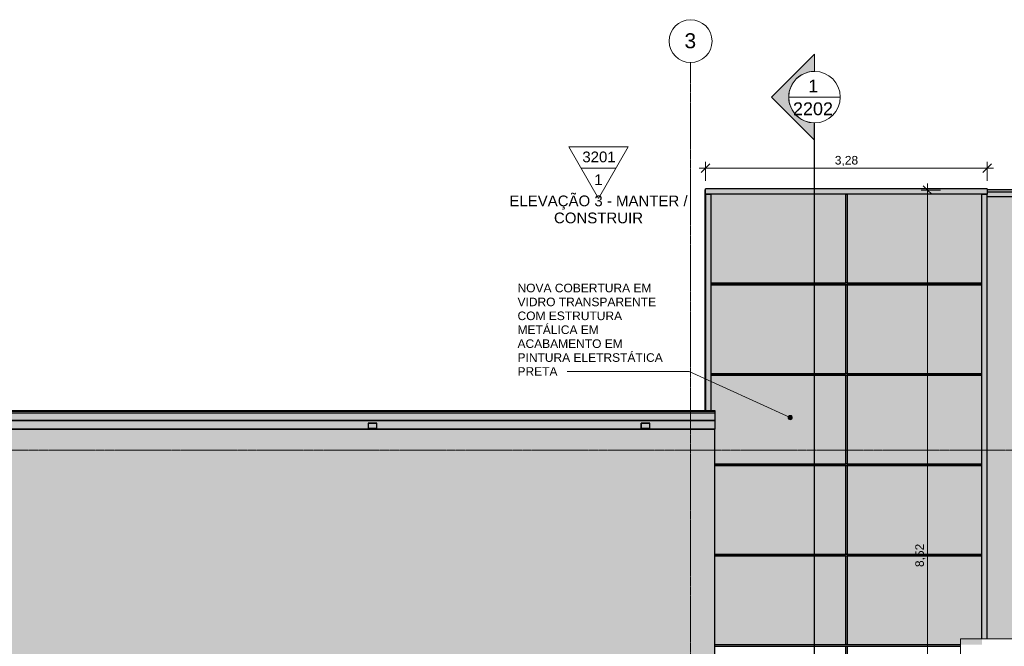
# Model space of a CAD drawing. Header units: millimetres. Extents: x -33648 to 9790, y -21926 to 4340.
# Tile 6 of 7: x -18017 to -6546, y -2960 to 4340. Entities that reach past the tile are written whole.
import ezdxf

# ---------------------------------------------------------------- set-up
doc = ezdxf.new("R2010")
doc.units = ezdxf.units.MM
doc.linetypes.add('_Traço - ponto', pattern=[16, 12, -2, 0, -2])
for name, color, linetype, lineweight in [('A-ANNO-DIMS', 211, 'Continuous', 9), ('A-ANNO-DIMS-50', 211, 'Continuous', 9), ('A-FLOR', 192, 'Continuous', 25), ('A-FLOR-HRAL', 11, 'Continuous', 25), ('A-FLOR-PATT', 8, 'Continuous', 25), ('A-GENM', 13, 'Continuous', 18), ('A-GLAZ-CURT', 52, 'Continuous', 25), ('A-GLAZ-CWMG', 51, 'Continuous', 25), ('A-ROOF', 132, 'Continuous', 25), ('A-ROOF-OTLN', 132, 'Continuous', 18), ('A-ROOF-PATT', 132, 'Continuous', 25), ('G-ANNO-SYMB', 111, 'Continuous', 9), ('G-ANNO-TEXT', 231, 'Continuous', 9), ('S-COLS', 52, 'Continuous', 25), ('S-GRID', 1, 'Continuous', 9), ('S-GRID-IDEN', 1, 'Continuous', 9)]:
    doc.layers.add(name, color=color, linetype=linetype, lineweight=lineweight)
doc.styles.add('Arial', font='arial.ttf', dxfattribs={"height": 125})
doc.styles.add('Arial_1', font='arial.ttf', dxfattribs={"height": 175})
doc.styles.add('Arial_2', font='arial.ttf', dxfattribs={"height": 150})
doc.styles.add('Arial_3', font='arial.ttf', dxfattribs={"height": 100})
doc.dimstyles.new('Diagonal_-_2_0mm_Arial', dxfattribs={"dimscale": 304.8, "dimtxt": 102.02594, "dimasz": 0.328084, "dimexe": 0.246063, "dimexo": 0.0625, "dimgap": 0.024606, "dimtad": 1, "dimlfac": 0.001, "dimrnd": 0.01, "dimzin": 0, "dimdsep": 46, "dimtxsty": 'Arial_3', "dimblk1": 'OBLIQUE', "dimblk2": 'OBLIQUE', "dimsah": 1, "dimcen": 0.09, "dimdle": 0.246063, "dimadec": 0, "dimazin": 0, "dimtfac": 1, "dimtdec": 4, "dimtix": 1, "dimtmove": 0, "dimatfit": 3, "dimfxl": 0.492126, "dimfxlon": 1, "dimtvp": 1, "dimtolj": 1, "dimtzin": 0, "dimarcsym": 2})

# ---------------------------------------------------------------- blocks, each defined once
blk = doc.blocks.new('Railing - Railing-3945987-PLANTA COBERTURA - MANTER _ CONSTRUIR')
at = {"layer": 'A-FLOR-HRAL'}
blk.add_hatch(color=254, dxfattribs=at).paths.add_polyline_path([(3429, 2281), (3429, 2331), (-6746, 2331), (-6746, 2281), (3333, 2281)], flags=0)
at = {"layer": 'A-FLOR-HRAL', "color": 5}
for p, q in [((3429, 2331), (-6746, 2331)), ((-6746, 2281), (3429, 2281))]:
    blk.add_line(p, q, dxfattribs=at)
at = {"layer": 'A-FLOR-HRAL', "color": 5, "flags": 128}
blk.add_lwpolyline([(3429, 2331), (3429, 2331), (3429, 2328), (3429, 2324), (3429, 2319), (3429, 2313), (3429, 2306), (3429, 2300), (3429, 2294), (3429, 2289), (3429, 2285), (3429, 2282), (3429, 2281)], dxfattribs=at)
blk = doc.blocks.new('System Panel - Vidro 2cm escuro2-4253584-PLANTA COBERTURA - MANTER _ CONSTRUIR')
at = {"layer": 'A-GLAZ-CURT'}
blk.add_hatch(color=254, dxfattribs=at).paths.add_polyline_path([(-7922, 1273), (-6806, 1273), (-6806, 2307), (-8376, 2307), (-8376, 1273)], flags=0)
at = {"layer": 'A-GLAZ-CURT', "color": 5}
blk.add_line((-6806, 2307), (-8376, 2307), dxfattribs=at)
blk = doc.blocks.new('Rectangular Mullion - 6x12 cm metal-3947379-PLANTA COBERTURA - MANTER _ CONSTRUIR')
at = {"layer": 'A-GLAZ-CWMG'}
for points in [[(-9369, 2308), (-8386, 2308), (-8386, 2368), (-10026, 2368), (-10026, 2308), (-9530, 2308)], [(-9966, 2307), (-8386, 2307), (-8386, 2308), (-9966, 2308)]]:
    blk.add_hatch(color=254, dxfattribs=at).paths.add_polyline_path(points, flags=0)
at = {"layer": 'A-GLAZ-CWMG', "color": 5}
for p, q in [((-10026, 2308), (-10026, 2368)), ((-8386, 2368), (-10026, 2368)), ((-8386, 2308), (-10026, 2308))]:
    blk.add_line(p, q, dxfattribs=at)
blk = doc.blocks.new('Rectangular Mullion - 6x12 cm metal-4019200-PLANTA COBERTURA - MANTER _ CONSTRUIR')
at = {"layer": 'A-GLAZ-CWMG'}
blk.add_hatch(color=254, dxfattribs=at).paths.add_polyline_path([(-6746, 1265), (-6746, 2308), (-6806, 2308), (-6806, 1265)], flags=0)
at = {"layer": 'A-GLAZ-CWMG', "color": 5}
for p, q in [((-6806, 2308), (-6746, 2308)), ((-6806, 1265), (-6806, 2308)), ((-6746, 1265), (-6746, 2308))]:
    blk.add_line(p, q, dxfattribs=at)
blk = doc.blocks.new('System Panel - Vidro 2cm escuro2-V1-PLANTA COBERTURA - MANTER _ CONSTRUIR')
at = {"layer": 'A-GLAZ-CURT'}
blk.add_hatch(color=254, dxfattribs=at).paths.add_polyline_path([(-8396, -1887), (-8396, -854), (-9919, -854), (-9919, -1887)], flags=0)
at = {"layer": 'A-GLAZ-CURT', "color": 5}
blk.add_line((-8396, -854), (-9919, -854), dxfattribs=at)
blk = doc.blocks.new('Rectangular Mullion - 6x12 cm metal-3947384-PLANTA COBERTURA - MANTER _ CONSTRUIR')
at = {"layer": 'A-GLAZ-CWMG'}
for points in [[(-7600, 2308), (-6746, 2308), (-6746, 2368), (-8386, 2368), (-8386, 2308), (-7761, 2308)], [(-6957, 2307), (-6806, 2307), (-6806, 2308), (-8386, 2308), (-8386, 2307), (-7118, 2307)]]:
    blk.add_hatch(color=254, dxfattribs=at).paths.add_polyline_path(points, flags=0)
at = {"layer": 'A-GLAZ-CWMG', "color": 5}
for p, q in [((-6746, 2368), (-8386, 2368)), ((-6746, 2308), (-8386, 2308)), ((-6746, 2368), (-6746, 2308))]:
    blk.add_line(p, q, dxfattribs=at)
blk = doc.blocks.new('Rectangular Mullion - 6x12 cm metal-4019202-PLANTA COBERTURA - MANTER _ CONSTRUIR')
at = {"layer": 'A-GLAZ-CWMG'}
blk.add_hatch(color=254, dxfattribs=at).paths.add_polyline_path([(-6806, 211), (-6746, 211), (-6746, 1265), (-6806, 1265), (-6806, 364)], flags=0)
at = {"layer": 'A-GLAZ-CWMG', "color": 5}
for p, q in [((-6806, 211), (-6806, 1265)), ((-6746, 211), (-6746, 1265))]:
    blk.add_line(p, q, dxfattribs=at)
blk = doc.blocks.new('Rectangular Mullion - 6x12 cm metal-V5-PLANTA COBERTURA - MANTER _ CONSTRUIR')
at = {"layer": 'A-GLAZ-CWMG'}
blk.add_hatch(color=254, dxfattribs=at).paths.add_polyline_path([(-6806, -2875), (-6746, -2875), (-6746, -1895), (-6806, -1895), (-6806, -2852)], flags=0)
at = {"layer": 'A-GLAZ-CWMG', "color": 5}
for p, q in [((-6806, -2875), (-6806, -1895)), ((-6746, -2875), (-6746, -1895))]:
    blk.add_line(p, q, dxfattribs=at)
blk = doc.blocks.new('Rectangular Mullion - 6x12 cm metal-4019204-PLANTA COBERTURA - MANTER _ CONSTRUIR')
at = {"layer": 'A-GLAZ-CWMG'}
blk.add_hatch(color=254, dxfattribs=at).paths.add_polyline_path([(-9966, 1265), (-9966, 2308), (-10026, 2308), (-10026, 1265), (-10012, 1265)], flags=0)
at = {"layer": 'A-GLAZ-CWMG', "color": 5}
for p, q in [((-10026, 2308), (-9966, 2308)), ((-10026, 2308), (-10026, 1265)), ((-9966, 2308), (-9966, 1265))]:
    blk.add_line(p, q, dxfattribs=at)
blk = doc.blocks.new('Rectangular Mullion - 6x12 cm metal-4019205-PLANTA COBERTURA - MANTER _ CONSTRUIR')
at = {"layer": 'A-GLAZ-CWMG'}
blk.add_hatch(color=254, dxfattribs=at).paths.add_polyline_path([(-9966, 211), (-9966, 1265), (-10026, 1265), (-10026, 211), (-10012, 211)], flags=0)
at = {"layer": 'A-GLAZ-CWMG', "color": 5}
for p, q in [((-10026, 1265), (-10026, 211)), ((-9966, 1265), (-9966, 211))]:
    blk.add_line(p, q, dxfattribs=at)
blk = doc.blocks.new('Rectangular Mullion - 6x12 cm metal-V6-PLANTA COBERTURA - MANTER _ CONSTRUIR')
at = {"layer": 'A-GLAZ-CWMG'}
h = blk.add_hatch(color=254, dxfattribs=at)
h.paths.add_polyline_path([(-10026, -434), (-9966, -434), (-9966, -432), (-10026, -432)], flags=0)
h.paths.add_polyline_path([(-10026, -212), (-9966, -212), (-9966, 211), (-10026, 211), (-10026, -38)], flags=0)
at = {"layer": 'A-GLAZ-CWMG', "color": 5}
for p, q in [((-10026, 211), (-10026, -212)), ((-9966, 211), (-9966, -212)), ((-10026, -432), (-10026, -434)), ((-9966, -432), (-9966, -434))]:
    blk.add_line(p, q, dxfattribs=at)
blk = doc.blocks.new('Rectangular Mullion - 2x5 cm metal-3947375-PLANTA COBERTURA - MANTER _ CONSTRUIR')
at = {"layer": 'A-GLAZ-CWMG'}
blk.add_hatch(color=254, dxfattribs=at).paths.add_polyline_path([(-7922, 1253), (-6806, 1253), (-6806, 1273), (-8386, 1273), (-8386, 1253)], flags=0)
at = {"layer": 'A-GLAZ-CWMG', "color": 5}
for p, q in [((-8386, 1273), (-6806, 1273)), ((-8386, 1253), (-6806, 1253))]:
    blk.add_line(p, q, dxfattribs=at)
blk = doc.blocks.new('Rectangular Mullion - 2x5 cm metal-3947376-PLANTA COBERTURA - MANTER _ CONSTRUIR')
at = {"layer": 'A-GLAZ-CWMG'}
for points in [[(-9208, 1253), (-8386, 1253), (-8386, 1273), (-9966, 1273), (-9966, 1253), (-9851, 1253)], [(-8396, 1253), (-8396, 1253), (-9208, 1253)]]:
    blk.add_hatch(color=254, dxfattribs=at).paths.add_polyline_path(points, flags=0)
at = {"layer": 'A-GLAZ-CWMG', "color": 5}
for p, q in [((-9966, 1273), (-8386, 1273)), ((-9966, 1253), (-8386, 1253))]:
    blk.add_line(p, q, dxfattribs=at)
blk = doc.blocks.new('Rectangular Mullion - 2x5 cm metal-V7-PLANTA COBERTURA - MANTER _ CONSTRUIR')
at = {"layer": 'A-GLAZ-CWMG'}
for points in [[(-9919, -853), (-8386, -853), (-8386, -833), (-9919, -833)], [(-8396, -854), (-8396, -853), (-9208, -854)]]:
    blk.add_hatch(color=254, dxfattribs=at).paths.add_polyline_path(points, flags=0)
at = {"layer": 'A-GLAZ-CWMG', "color": 5}
for p, q in [((-9919, -833), (-8386, -833)), ((-9919, -853), (-8386, -853))]:
    blk.add_line(p, q, dxfattribs=at)
blk = doc.blocks.new('Rectangular Mullion - 2x5 cm metal-V8-PLANTA COBERTURA - MANTER _ CONSTRUIR')
at = {"layer": 'A-GLAZ-CWMG'}
blk.add_hatch(color=254, dxfattribs=at).paths.add_polyline_path([(-8386, -1907), (-8386, -1887), (-9919, -1887), (-9919, -1907)], flags=0)
at = {"layer": 'A-GLAZ-CWMG', "color": 5}
for p, q in [((-9919, -1887), (-8386, -1887)), ((-9919, -1907), (-8386, -1907))]:
    blk.add_line(p, q, dxfattribs=at)
blk = doc.blocks.new('Rectangular Mullion - 2x5 cm metal-V9-PLANTA COBERTURA - MANTER _ CONSTRUIR')
at = {"layer": 'A-GLAZ-CWMG'}
blk.add_hatch(color=254, dxfattribs=at).paths.add_polyline_path([(-7922, -2960), (-7055, -2960), (-7055, -2940), (-8386, -2940), (-8386, -2960)], flags=0)
at = {"layer": 'A-GLAZ-CWMG', "color": 5}
for p, q in [((-8386, -2940), (-7055, -2940)), ((-8386, -2960), (-7055, -2960))]:
    blk.add_line(p, q, dxfattribs=at)
blk = doc.blocks.new('Rectangular Mullion - 2x5 cm metal-V11-PLANTA COBERTURA - MANTER _ CONSTRUIR')
at = {"layer": 'A-GLAZ-CWMG'}
blk.add_hatch(color=254, dxfattribs=at).paths.add_polyline_path([(-8396, 1273), (-8376, 1273), (-8376, 2307), (-8396, 2307), (-8396, 1973)], flags=0)
at = {"layer": 'A-GLAZ-CWMG', "color": 5}
for p, q in [((-8396, 2307), (-8376, 2307)), ((-8396, 2307), (-8396, 1273)), ((-8376, 2307), (-8376, 1273)), ((-8376, 1273), (-8396, 1273))]:
    blk.add_line(p, q, dxfattribs=at)
blk = doc.blocks.new('Generic Models 1 - Generic Models 24-4258923-PLANTA COBERTURA - MANTER _ CONSTRUIR')
at = {"layer": 'A-GENM', "lineweight": 25}
h = blk.add_hatch(color=254, dxfattribs=at)
h.paths.add_polyline_path([(-13857, -424), (-13857, -359), (-13957, -359), (-13957, -424)], flags=0)
h.paths.add_polyline_path([(-13859, -422), (-13955, -422), (-13955, -361), (-13859, -361)], flags=0)
for points in [[(-13857, -434), (-13857, -432), (-13957, -432), (-13957, -434)], [(-10677, -434), (-10677, -432), (-10777, -432), (-10777, -434)]]:
    blk.add_hatch(color=254, dxfattribs=at).paths.add_polyline_path(points, flags=0)
h = blk.add_hatch(color=254, dxfattribs=at)
h.paths.add_polyline_path([(-10677, -424), (-10677, -359), (-10777, -359), (-10777, -424)], flags=0)
h.paths.add_polyline_path([(-10775, -422), (-10775, -361), (-10679, -361), (-10679, -422)], flags=0)
at = {"layer": 'A-GENM', "color": 5, "lineweight": 25}
for p, q in [((-13857, -359), (-13957, -359)), ((-13957, -359), (-13957, -424)), ((-13957, -424), (-13857, -424)), ((-13957, -434), (-13957, -432)), ((-13955, -361), (-13859, -361)), ((-13955, -422), (-13955, -361)), ((-13859, -422), (-13955, -422)), ((-13859, -361), (-13859, -422)), ((-13857, -424), (-13857, -359)), ((-13857, -432), (-13857, -434)), ((-10677, -359), (-10777, -359)), ((-10777, -359), (-10777, -424)), ((-10777, -424), (-10677, -424)), ((-10777, -434), (-10777, -432)), ((-10775, -361), (-10679, -361)), ((-10775, -422), (-10775, -361)), ((-10679, -422), (-10775, -422)), ((-10679, -361), (-10679, -422)), ((-10677, -424), (-10677, -359)), ((-10677, -432), (-10677, -434))]:
    blk.add_line(p, q, dxfattribs=at)
blk = doc.blocks.new('ORNAMENTO SUPERIOR - ORNAMENTO SUPERIOR-4323885-PLANTA COBERTURA - MANTER _ CONSTRUIR')
at = {"layer": 'A-GENM'}
for p, q in [((-7055, -2875), (-7055, -3437)), ((3633, -2875), (-7055, -2875)), ((3633, -18632), (3633, -2875)), ((-7055, -3449), (-7055, -3641)), ((-6771, -3641), (-6771, -3449)), ((-7055, -3654), (-7055, -3655)), ((-6771, -3655), (-6771, -3654)), ((2095, -18348), (2090, -18348)), ((2090, -18632), (3633, -18632))]:
    blk.add_line(p, q, dxfattribs=at)
blk = doc.blocks.new('Embasamento - Embasamento-4325691-PLANTA COBERTURA - MANTER _ CONSTRUIR')
at = {"layer": 'A-GENM'}
for p, q in [((-13957, -433), (-20357, -433)), ((-10777, -433), (-13857, -433)), ((-10051, -433), (-10677, -433))]:
    blk.add_line(p, q, dxfattribs=at)
blk = doc.blocks.new('Grid - Head Grid-11506-PLANTA COBERTURA - MANTER _ CONSTRUIR')
at = {"layer": 'S-GRID-IDEN'}
blk.add_circle((0, 0), 5, dxfattribs=at)
blk = doc.blocks.new('Elevation - Elevation mark-2836346-PLANTA COBERTURA - MANTER _ CONSTRUIR')
at = {"layer": 'G-ANNO-SYMB'}
for p, q in [((0, 8), (-6.93, -4)), ((6.93, -4), (0, 8)), ((4.04, 1), (-4.04, 1)), ((-6.93, -4), (6.93, -4))]:
    blk.add_line(p, q, dxfattribs=at)
blk = doc.blocks.new('Section - M_Section head ABNT-2836546-PLANTA COBERTURA - MANTER _ CONSTRUIR')
at = {"layer": 'G-ANNO-SYMB'}
h = blk.add_hatch(color=256, dxfattribs=at)
edge = h.paths.add_edge_path(flags=0)
edge.add_line((-6, 10), (4, 0))
edge.add_line((4, 0), (0, 0))
edge.add_arc((-6, 0), 6, 0, 180)
edge.add_line((-12, 0), (-16, 0))
edge.add_line((-16, 0), (-6, 10))
for p, q in [((-16, 0), (-6, 10)), ((-6, 10), (-16, 0)), ((4, 0), (-6, 10)), ((4, 0), (-6, 10)), ((0, 0), (4, 0)), ((-16, 0), (-12, 0))]:
    blk.add_line(p, q, dxfattribs=at)
for start, end in [(360, 180), (0, 180), (180, 0)]:
    blk.add_arc((-6, 0), 6, start, end, dxfattribs=at)
blk = doc.blocks.new('DIMBLOCK1-PLANTA COBERTURA - MANTER _ CONSTRUIR')
at = {"layer": 'A-ANNO-DIMS-50'}
for p, q in [((-10026, 2461), (-10026, 2686)), ((-6746, 2461), (-6746, 2686)), ((-10101, 2611), (-6671, 2611)), ((-10026, 2611), (-10026, 2461)), ((-6746, 2611), (-6746, 2461))]:
    blk.add_line(p, q, dxfattribs=at)
at = {"layer": 'A-ANNO-DIMS-50', "lineweight": 18}
for p, q in [((-10026, 2611), (-9976, 2661)), ((-6746, 2611), (-6696, 2661)), ((-10026, 2611), (-10076, 2561)), ((-6746, 2611), (-6796, 2561))]:
    blk.add_line(p, q, dxfattribs=at)
at = {"layer": 'A-ANNO-DIMS-50', "color": 0, "insert": (-8521, 2753), "char_height": 100, "width": 325.65, "attachment_point": 1, "line_spacing_factor": 0.941778, "style": 'Arial_3'}
blk.add_mtext('3,28', dxfattribs=at)
blk = doc.blocks.new('_Oblique')
at = {"color": 0, "linetype": 'ByBlock', "lineweight": -2}
blk.add_line((-0.5, -0.5), (0.5, 0.5), dxfattribs=at)
blk = doc.blocks.new('DIMBLOCK2-PLANTA COBERTURA - MANTER _ CONSTRUIR')
at = {"layer": 'A-ANNO-DIMS-50'}
for p, q in [((-7441, 2431), (-7441, -6234)), ((-7291, 2356), (-7516, 2356)), ((-7441, 2356), (-7291, 2356)), ((-7291, -6159), (-7516, -6159)), ((-7441, -6159), (-7291, -6159))]:
    blk.add_line(p, q, dxfattribs=at)
at = {"layer": 'A-ANNO-DIMS-50', "lineweight": 18}
for p, q in [((-7441, 2356), (-7491, 2406)), ((-7441, 2356), (-7391, 2306)), ((-7441, -6159), (-7491, -6109)), ((-7441, -6159), (-7391, -6209))]:
    blk.add_line(p, q, dxfattribs=at)
at = {"layer": 'A-ANNO-DIMS-50', "color": 0, "insert": (-7583, -2037), "char_height": 100, "width": 325.65, "attachment_point": 1, "rotation": 90, "line_spacing_factor": 0.941778, "style": 'Arial_3'}
blk.add_mtext('8,52', dxfattribs=at)

msp = doc.modelspace()

# ---------------------------------------------------------------- hatches: boundary and pattern name
at = {"layer": 'A-FLOR-PATT'}
h = msp.add_hatch(color=254, dxfattribs=at)
h.paths.add_polyline_path([(-10035.802, -433.618), (-10025.802, -433.618), (-10025.802, -432.184), (-10035.802, -432.184)], flags=0)
h.paths.add_polyline_path([(-10035.802, -211.604), (-10025.802, -211.604), (-10025.802, 2056.472), (-10035.802, 2056.472), (-10035.802, -37.618)], flags=0)
h.paths.add_polyline_path([(-10025.802, 2256.472), (-10025.802, 2356.472), (-10035.802, 2356.472), (-10035.802, 2256.472)], flags=0)
h = msp.add_hatch(color=254, dxfattribs=at)
h.paths.add_polyline_path([(3348.885, -2874.672), (3348.885, 2281.472), (-6745.802, 2281.472), (-6745.802, -2874.672), (3348.576, -2874.672)], flags=0)
h.paths.add_polyline_path([(-5831.545, 2331.472), (3348.885, 2331.472), (3348.885, 2356.472), (-6745.802, 2356.472), (-6745.802, 2331.472), (-5992.333, 2331.472)], flags=0)
at = {"layer": 'A-ROOF-OTLN'}
for points in [[(-10012.029, -216.585), (-9918.615, -216.585), (-9918.615, -211.604), (-21981.115, -211.604), (-21981.115, -216.585), (-10172.817, -216.585)], [(-10012.029, -219.724), (-9918.615, -219.724), (-9918.615, -216.585), (-21981.115, -216.585), (-21981.115, -219.724), (-10172.817, -219.724)], [(-10172.817, -239.738), (-9918.615, -239.738), (-9918.615, -219.724), (-21981.115, -219.724), (-21981.115, -239.738), (-10494.393, -239.738)], [(-21981.115, -324.389), (-9918.615, -324.389), (-9918.615, -239.738), (-21981.115, -239.738), (-21981.115, -305.211)], [(-10012.029, -327.881), (-9918.615, -327.881), (-9918.615, -324.389), (-21981.115, -324.389), (-21981.115, -327.881), (-10172.817, -327.881)], [(-20784.815, -427.184), (-9918.615, -427.184), (-9918.615, -327.881), (-21981.115, -327.881), (-21981.115, -427.184)], [(-10012.029, -432.184), (-9918.615, -432.184), (-9918.615, -427.184), (-21981.115, -427.184), (-21981.115, -432.184), (-10172.817, -432.184)]]:
    msp.add_hatch(color=254, dxfattribs=at).paths.add_polyline_path(points, flags=0)
at = {"layer": 'A-ROOF-PATT'}
msp.add_hatch(color=254, dxfattribs=at).paths.add_polyline_path([(-18212.21, -3262.005), (-9918.615, -3261.738), (-9918.615, -433.618), (-21981.115, -433.618), (-21981.115, -3262.005)], flags=0)
at = {"layer": 'G-ANNO-TEXT'}
h = msp.add_hatch(color=7, dxfattribs=at)
edge = h.paths.add_edge_path(flags=0)
edge.add_arc((-9040.682, -295.059), 25, 0, 360)
at = {"layer": 'S-COLS'}
msp.add_hatch(color=254, dxfattribs=at).paths.add_polyline_path([(-10035.802, 2056.472), (-10025.802, 2056.472), (-10025.802, 2256.472), (-10035.802, 2256.472), (-10035.802, 2173.602)], flags=0)

# ---------------------------------------------------------------- linework, layer by layer
at = {"layer": 'A-FLOR', "color": 5}
for p, q in [((-10025.802, 2356.472), (-10035.802, 2356.472)), ((-10035.802, 2356.472), (-10035.802, 2256.472)), ((3348.885, 2356.472), (-6745.802, 2356.472)), ((-10035.802, 2056.472), (-10035.802, -211.604)), ((-10035.802, -432.184), (-10035.802, -433.618))]:
    msp.add_line(p, q, dxfattribs=at)
at = {"layer": 'A-ROOF', "color": 5}
for p, q in [((-9918.615, -433.618), (-21981.115, -433.618)), ((-9918.615, -6093.492), (-9918.615, -433.618))]:
    msp.add_line(p, q, dxfattribs=at)
at = {"layer": 'A-ROOF-OTLN', "color": 5, "lineweight": 25}
for p, q in [((-21981.115, -211.604), (-9918.615, -211.604)), ((-21981.115, -216.585), (-9918.615, -216.585)), ((-21981.115, -219.724), (-9918.615, -219.724)), ((-9918.615, -211.604), (-9918.615, -239.738)), ((-21981.115, -239.738), (-9918.615, -239.738)), ((-21981.115, -324.389), (-9918.615, -324.389)), ((-21981.115, -327.881), (-9918.615, -327.881)), ((-9918.615, -241.051), (-9918.615, -432.184)), ((-21981.115, -427.184), (-9918.615, -427.184)), ((-21981.115, -432.184), (-9918.615, -432.184))]:
    msp.add_line(p, q, dxfattribs=at)
at = {"layer": 'G-ANNO-SYMB'}
msp.add_line((-9057.442, 3438.221), (-8457.442, 3438.221), dxfattribs=at)
at = {"layer": 'G-ANNO-SYMB', "lineweight": 25}
msp.add_line((-8757.442, -21119.396), (-8757.442, 3138.221), dxfattribs=at)
at = {"layer": 'G-ANNO-TEXT', "color": 7}
for p, q in [((-10217.626, 241.848), (-11639.472, 241.848)), ((-9040.682, -295.059), (-10217.626, 241.848))]:
    msp.add_line(p, q, dxfattribs=at)
msp.add_circle((-9040.682, -295.059), 25, dxfattribs=at)
at = {"layer": 'S-COLS', "color": 5}
for p, q in [((-10025.802, 2256.472), (-10035.802, 2256.472)), ((-10035.802, 2256.472), (-10035.802, 2056.472)), ((-10035.802, 2056.472), (-10025.802, 2056.472))]:
    msp.add_line(p, q, dxfattribs=at)
at = {"layer": 'S-GRID', "linetype": '_Traço - ponto'}
for p, q in [((-10201.115, 3840.211), (-10201.115, -21925.591)), ((5705.704, -673.492), (-33392.798, -673.492))]:
    msp.add_line(p, q, dxfattribs=at)

# ---------------------------------------------------------------- block references
at = {"layer": 'A-FLOR-HRAL', "color": 5}
msp.add_blockref('Railing - Railing-3945987-PLANTA COBERTURA - MANTER _ CONSTRUIR', (0, 0), dxfattribs=at)
at = {"layer": 'A-GENM', "color": 5, "lineweight": 25}
msp.add_blockref('Generic Models 1 - Generic Models 24-4258923-PLANTA COBERTURA - MANTER _ CONSTRUIR', (0, 0), dxfattribs=at)
at = {"layer": 'A-GENM'}
for name in ['Embasamento - Embasamento-4325691-PLANTA COBERTURA - MANTER _ CONSTRUIR', 'ORNAMENTO SUPERIOR - ORNAMENTO SUPERIOR-4323885-PLANTA COBERTURA - MANTER _ CONSTRUIR']:
    msp.add_blockref(name, (0, 0), dxfattribs=at)
at = {"layer": 'A-GLAZ-CURT', "color": 5}
for name, p in [('System Panel - Vidro 2cm escuro2-4253584-PLANTA COBERTURA - MANTER _ CONSTRUIR', (-1590, 0)), ('System Panel - Vidro 2cm escuro2-4253584-PLANTA COBERTURA - MANTER _ CONSTRUIR', (0, 0)), ('System Panel - Vidro 2cm escuro2-4253584-PLANTA COBERTURA - MANTER _ CONSTRUIR', (-1590, -1053.4)), ('System Panel - Vidro 2cm escuro2-4253584-PLANTA COBERTURA - MANTER _ CONSTRUIR', (0, -1053.4)), ('System Panel - Vidro 2cm escuro2-4253584-PLANTA COBERTURA - MANTER _ CONSTRUIR', (-1590, -2106.8)), ('System Panel - Vidro 2cm escuro2-4253584-PLANTA COBERTURA - MANTER _ CONSTRUIR', (0, -2106.8)), ('System Panel - Vidro 2cm escuro2-V1-PLANTA COBERTURA - MANTER _ CONSTRUIR', (0, 0)), ('System Panel - Vidro 2cm escuro2-4253584-PLANTA COBERTURA - MANTER _ CONSTRUIR', (0, -3160.2)), ('System Panel - Vidro 2cm escuro2-V1-PLANTA COBERTURA - MANTER _ CONSTRUIR', (0, -1053.4)), ('System Panel - Vidro 2cm escuro2-4253584-PLANTA COBERTURA - MANTER _ CONSTRUIR', (0, -4213.6))]:
    msp.add_blockref(name, p, dxfattribs=at)
at = {"layer": 'A-GLAZ-CWMG', "color": 5}
for name, p in [('Rectangular Mullion - 6x12 cm metal-3947379-PLANTA COBERTURA - MANTER _ CONSTRUIR', (0, 0)), ('Rectangular Mullion - 6x12 cm metal-4019204-PLANTA COBERTURA - MANTER _ CONSTRUIR', (0, 0)), ('Rectangular Mullion - 2x5 cm metal-V11-PLANTA COBERTURA - MANTER _ CONSTRUIR', (0, 0)), ('Rectangular Mullion - 6x12 cm metal-3947384-PLANTA COBERTURA - MANTER _ CONSTRUIR', (0, 0)), ('Rectangular Mullion - 6x12 cm metal-4019200-PLANTA COBERTURA - MANTER _ CONSTRUIR', (0, 0)), ('Rectangular Mullion - 6x12 cm metal-4019205-PLANTA COBERTURA - MANTER _ CONSTRUIR', (0, 0)), ('Rectangular Mullion - 2x5 cm metal-3947376-PLANTA COBERTURA - MANTER _ CONSTRUIR', (0, 0)), ('Rectangular Mullion - 2x5 cm metal-3947375-PLANTA COBERTURA - MANTER _ CONSTRUIR', (0, 0)), ('Rectangular Mullion - 6x12 cm metal-4019202-PLANTA COBERTURA - MANTER _ CONSTRUIR', (0, 0)), ('Rectangular Mullion - 2x5 cm metal-V11-PLANTA COBERTURA - MANTER _ CONSTRUIR', (0, -1053.4)), ('Rectangular Mullion - 6x12 cm metal-V6-PLANTA COBERTURA - MANTER _ CONSTRUIR', (0, 0)), ('Rectangular Mullion - 2x5 cm metal-3947376-PLANTA COBERTURA - MANTER _ CONSTRUIR', (0, -1053.4)), ('Rectangular Mullion - 2x5 cm metal-V11-PLANTA COBERTURA - MANTER _ CONSTRUIR', (0, -2106.8)), ('Rectangular Mullion - 2x5 cm metal-3947375-PLANTA COBERTURA - MANTER _ CONSTRUIR', (0, -1053.4)), ('Rectangular Mullion - 6x12 cm metal-4019202-PLANTA COBERTURA - MANTER _ CONSTRUIR', (0, -1053.4)), ('Rectangular Mullion - 2x5 cm metal-V7-PLANTA COBERTURA - MANTER _ CONSTRUIR', (0, 0)), ('Rectangular Mullion - 2x5 cm metal-V11-PLANTA COBERTURA - MANTER _ CONSTRUIR', (0, -3160.2)), ('Rectangular Mullion - 2x5 cm metal-3947375-PLANTA COBERTURA - MANTER _ CONSTRUIR', (0, -2106.8)), ('Rectangular Mullion - 6x12 cm metal-4019202-PLANTA COBERTURA - MANTER _ CONSTRUIR', (0, -2106.8)), ('Rectangular Mullion - 2x5 cm metal-V8-PLANTA COBERTURA - MANTER _ CONSTRUIR', (0, 0)), ('Rectangular Mullion - 2x5 cm metal-V11-PLANTA COBERTURA - MANTER _ CONSTRUIR', (0, -4213.6)), ('Rectangular Mullion - 2x5 cm metal-3947375-PLANTA COBERTURA - MANTER _ CONSTRUIR', (0, -3160.2)), ('Rectangular Mullion - 6x12 cm metal-V5-PLANTA COBERTURA - MANTER _ CONSTRUIR', (0, 0)), ('Rectangular Mullion - 2x5 cm metal-V8-PLANTA COBERTURA - MANTER _ CONSTRUIR', (0, -1053.4)), ('Rectangular Mullion - 2x5 cm metal-V11-PLANTA COBERTURA - MANTER _ CONSTRUIR', (0, -5267)), ('Rectangular Mullion - 2x5 cm metal-V9-PLANTA COBERTURA - MANTER _ CONSTRUIR', (0, 0))]:
    msp.add_blockref(name, p, dxfattribs=at)
at = {"layer": 'G-ANNO-SYMB', "extrusion": (0, 0, -1), "xscale": 49.99999999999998, "yscale": 49.99999999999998, "zscale": 49.99999999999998, "rotation": 270.0000000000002}
msp.add_blockref('Section - M_Section head ABNT-2836546-PLANTA COBERTURA - MANTER _ CONSTRUIR', (8757.442, 3138.221), dxfattribs=at)
at = {"layer": 'G-ANNO-SYMB', "xscale": 49.99999999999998, "yscale": 49.99999999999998, "zscale": 49.99999999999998, "rotation": 180}
msp.add_blockref('Elevation - Elevation mark-2836346-PLANTA COBERTURA - MANTER _ CONSTRUIR', (-11272.81, 2658.819), dxfattribs=at)
at = {"layer": 'S-GRID-IDEN', "xscale": 49.99999999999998, "yscale": 49.99999999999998, "zscale": 49.99999999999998, "rotation": 180}
msp.add_blockref('Grid - Head Grid-11506-PLANTA COBERTURA - MANTER _ CONSTRUIR', (-10201.115, 4090.211), dxfattribs=at)

# ---------------------------------------------------------------- texts
at = {"layer": 'G-ANNO-SYMB', "attachment_point": 1}
for s, insert, char_height, width, style in [('1', (-8829.648, 3642.178), 150, 144.30375, 'Arial_2'), ('2202', (-9008.148, 3377.19), 150, 577.215, 'Arial_2'), ('3201', (-11462.362, 2803.971), 125, 464.97875, 'Arial'), ('1', (-11323.309, 2538.545), 125, 116.24469, 'Arial'), ('ELEVAÇÃO 3 - MANTER /', (-12311.958, 2291.685), 125, 2513.29031, 'Arial'), ('CONSTRUIR', (-11792.713, 2093.248), 125, 1258.64937, 'Arial')]:
    msp.add_mtext(s, dxfattribs=dict(at, insert=insert, char_height=char_height, width=width, style=style))
at = {"layer": 'G-ANNO-TEXT', "color": 7, "char_height": 100, "attachment_point": 1, "style": 'Arial_3'}
for s, insert, width in [('NOVA COBERTURA EM ', (-12217.322, 1264.192), 1972.15125), ('VIDRO TRANSPARENTE ', (-12217.322, 1102.135), 2044.30312), ('COM ESTRUTURA ', (-12217.322, 940.077), 1547.25688), ('METÁLICA EM ', (-12217.322, 778.02), 1214.55656), ('ACABAMENTO EM ', (-12217.322, 615.963), 1559.28219), ('PINTURA ELETRSTÁTICA ', (-12217.322, 453.906), 2140.50562), ('PRETA', (-12217.322, 291.848), 577.215)]:
    msp.add_mtext(s, dxfattribs=dict(at, insert=insert, width=width))
at = {"layer": 'S-GRID-IDEN', "insert": (-10272.304, 4182.162), "char_height": 175, "width": 168.35437, "attachment_point": 1, "style": 'Arial_1'}
msp.add_mtext('3', dxfattribs=at)

# ---------------------------------------------------------------- dimensions: what is measured, and where the dimension line sits
at = {"layer": 'A-ANNO-DIMS'}
dim = msp.add_linear_dim(base=(-6745.802, 2610.688), p1=(-10025.802, 2460.688), p2=(-6745.802, 2460.688), dimstyle='Diagonal_-_2_0mm_Arial', override={"dimpost": '<>', "dimfxl": 3280}, dxfattribs=at)
dim.commit()
dim.dimension.update_dxf_attribs({"geometry": 'DIMBLOCK1-PLANTA COBERTURA - MANTER _ CONSTRUIR', "text_midpoint": (-8385.802, 2669.279)})
dim = msp.add_linear_dim(base=(-7440.716, -6158.99), p1=(-7290.716, 2356.472), p2=(-7290.716, -6158.99), angle=90, dimstyle='Diagonal_-_2_0mm_Arial', override={"dimpost": '<>', "dimfxl": 8515.461085}, dxfattribs=at)
dim.commit()
dim.dimension.update_dxf_attribs({"geometry": 'DIMBLOCK2-PLANTA COBERTURA - MANTER _ CONSTRUIR', "text_midpoint": (-7499.273, -1901.259)})

doc.saveas('drawing.dxf')
